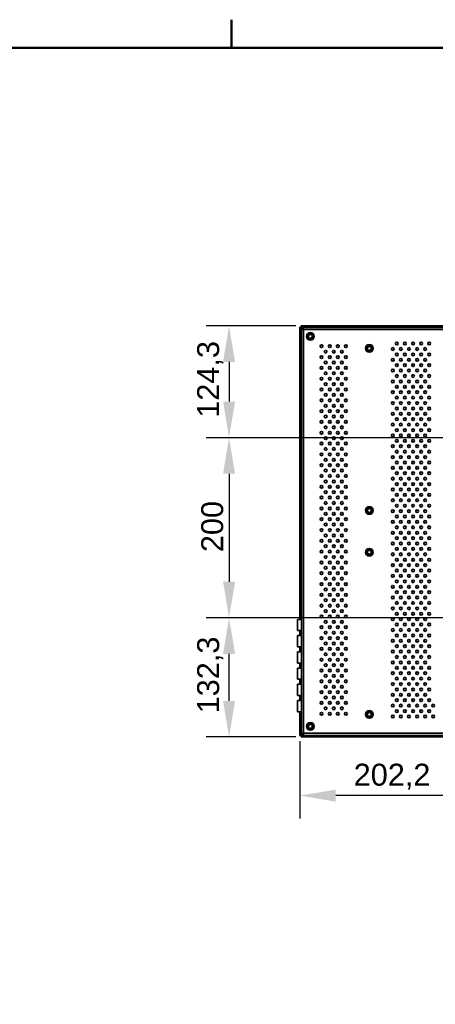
# Model space of a CAD drawing. Header units: millimetres. Extents: x 0 to 3360, y 0 to 2376.
# Tile 38 of 82: x 2005 to 2466, y 1234 to 2327. Entities that reach past the tile are written whole.
import ezdxf

# ---------------------------------------------------------------- set-up
doc = ezdxf.new("R2010")
doc.units = ezdxf.units.MM
doc.header["$LTSCALE"] = 8
for name, color, linetype, lineweight in [('Bemaßungen(ISO)', 7, 'Continuous', 18), ('Rahmen_0', 7, 'Continuous', 50), ('Sichtbare Kanten(ISO)', 7, 'Continuous', 35), ('Sichtbare tangentiale Kanten(ISO)', 7, 'Continuous', 35)]:
    doc.layers.add(name, color=color, linetype=linetype, lineweight=lineweight)
doc.styles.add('Aktuell-ISOGroßer Text', font='arial.ttf')
doc.dimstyles.new('X.XXXGroßer Text', dxfattribs={"dimscale": 8, "dimtxt": 3.048, "dimasz": 5, "dimexe": 3.175, "dimexo": 0.75, "dimgap": 0.762, "dimtad": 1, "dimdec": 1, "dimrnd": 1e-08, "dimzin": 12, "dimtxsty": 'Aktuell-ISOGroßer Text', "dimcen": 0.09, "dimdle": 10, "dimclrd": 256, "dimclre": 256, "dimclrt": 7, "dimadec": 0, "dimazin": 3, "dimtfac": 0.656168, "dimtdec": 1, "dimtmove": 0, "dimatfit": 3, "dimfxl": 0, "dimtolj": 1, "dimlwd": 25, "dimlwe": 25, "dimarcsym": 0})

# ---------------------------------------------------------------- blocks, each defined once
blk = doc.blocks.new('Ränder Standardrahmen')
at = {"layer": 'Rahmen_0'}
blk.add_line((280, 287), (280, 290.9), dxfattribs=at)
at = {"layer": 'Rahmen_0', "flags": 128}
blk.add_lwpolyline([(10, 10), (10, 287), (410, 287), (410, 10), (10, 10)], dxfattribs=at)
blk = doc.blocks.new('*D14')
at = {"layer": 'Bemaßungen(ISO)', "color": 250, "linetype": 'Continuous', "lineweight": 25, "true_color": 0x3f3f3f, "transparency": 16777216}
for p, q in [((2518.2, 1633.3), (2518.2, 1440.3)), ((2315.9, 1526.3), (2315.9, 1440.3)), ((2478.2, 1465.7), (2355.9, 1465.7))]:
    blk.add_line(p, q, dxfattribs=at)
at = {"layer": 'Bemaßungen(ISO)', "color": 250, "linetype": 'Continuous', "true_color": 0x3f3f3f, "transparency": 16777216}
for points in [[(2355.9, 1472.3), (2355.9, 1459), (2315.9, 1465.7)], [(2478.2, 1472.3), (2478.2, 1459), (2518.2, 1465.7)]]:
    blk.add_solid(points, dxfattribs=at)
at = {"layer": 'Defpoints', "color": 0, "linetype": 'Continuous', "transparency": 16777216}
for p in [(2518.2, 1639.3), (2315.9, 1532.3), (2315.9, 1465.7)]:
    blk.add_point(p, dxfattribs=at)
at = {"layer": 'Bemaßungen(ISO)', "color": 7, "linetype": 'Continuous', "lineweight": 25, "transparency": 16777216, "insert": (2375.8, 1501.1), "char_height": 24.38, "attachment_point": 1, "style": 'Aktuell-ISOGroßer Text'}
blk.add_mtext('\\A1;202,2', dxfattribs=at)
blk = doc.blocks.new('*D15')
at = {"layer": 'Bemaßungen(ISO)', "color": 250, "linetype": 'Continuous', "lineweight": 25, "true_color": 0x3f3f3f, "transparency": 16777216}
for p, q in [((2518.2, 1633.3), (2518.2, 1440.3)), ((2598.2, 1633.3), (2598.2, 1440.3)), ((2478.2, 1465.7), (2438.2, 1465.7)), ((2598.2, 1465.7), (2518.2, 1465.7)), ((2638.2, 1465.7), (2678.2, 1465.7))]:
    blk.add_line(p, q, dxfattribs=at)
at = {"layer": 'Bemaßungen(ISO)', "color": 250, "linetype": 'Continuous', "true_color": 0x3f3f3f, "transparency": 16777216}
for points in [[(2478.2, 1472.3), (2478.2, 1459), (2518.2, 1465.7)], [(2638.2, 1472.3), (2638.2, 1459), (2598.2, 1465.7)]]:
    blk.add_solid(points, dxfattribs=at)
at = {"layer": 'Defpoints', "color": 0, "linetype": 'Continuous', "transparency": 16777216}
for p in [(2518.2, 1639.3), (2598.2, 1639.3), (2518.2, 1465.7)]:
    blk.add_point(p, dxfattribs=at)
at = {"layer": 'Bemaßungen(ISO)', "color": 7, "linetype": 'Continuous', "lineweight": 25, "transparency": 16777216, "insert": (2540.8, 1496.7), "char_height": 24.38, "attachment_point": 1, "style": 'Aktuell-ISOGroßer Text'}
blk.add_mtext('\\A1;80', dxfattribs=at)
blk = doc.blocks.new('*D19')
at = {"layer": 'Bemaßungen(ISO)', "color": 250, "linetype": 'Continuous', "lineweight": 25, "true_color": 0x3f3f3f, "transparency": 16777216}
for p, q in [((2311.4, 1987.3), (2212, 1987.3)), ((2237.4, 1947.3), (2237.4, 1903.1)), ((2568.4, 1863.1), (2212, 1863.1))]:
    blk.add_line(p, q, dxfattribs=at)
at = {"layer": 'Bemaßungen(ISO)', "color": 250, "linetype": 'Continuous', "true_color": 0x3f3f3f, "transparency": 16777216}
for points in [[(2230.8, 1947.3), (2244.1, 1947.3), (2237.4, 1987.3)], [(2230.8, 1903.1), (2244.1, 1903.1), (2237.4, 1863.1)]]:
    blk.add_solid(points, dxfattribs=at)
at = {"layer": 'Defpoints', "color": 0, "linetype": 'Continuous', "transparency": 16777216}
for p in [(2317.4, 1987.3), (2237.4, 1863.1), (2574.4, 1863.1)]:
    blk.add_point(p, dxfattribs=at)
at = {"layer": 'Bemaßungen(ISO)', "color": 7, "linetype": 'Continuous', "lineweight": 25, "transparency": 16777216, "insert": (2202, 1885.2), "char_height": 24.38, "attachment_point": 1, "rotation": 90, "style": 'Aktuell-ISOGroßer Text'}
blk.add_mtext('\\A1;124,3', dxfattribs=at)
blk = doc.blocks.new('*D20')
at = {"layer": 'Bemaßungen(ISO)', "color": 250, "linetype": 'Continuous', "lineweight": 25, "true_color": 0x3f3f3f, "transparency": 16777216}
for p, q in [((2568.4, 1663.1), (2212, 1663.1)), ((2237.4, 1570.8), (2237.4, 1623.1)), ((2311.4, 1530.8), (2212, 1530.8))]:
    blk.add_line(p, q, dxfattribs=at)
at = {"layer": 'Bemaßungen(ISO)', "color": 250, "linetype": 'Continuous', "true_color": 0x3f3f3f, "transparency": 16777216}
for points in [[(2230.8, 1623.1), (2244.1, 1623.1), (2237.4, 1663.1)], [(2230.8, 1570.8), (2244.1, 1570.8), (2237.4, 1530.8)]]:
    blk.add_solid(points, dxfattribs=at)
at = {"layer": 'Defpoints', "color": 0, "linetype": 'Continuous', "transparency": 16777216}
for p in [(2237.4, 1663.1), (2574.4, 1663.1), (2317.4, 1530.8)]:
    blk.add_point(p, dxfattribs=at)
at = {"layer": 'Bemaßungen(ISO)', "color": 7, "linetype": 'Continuous', "lineweight": 25, "transparency": 16777216, "insert": (2202, 1557), "char_height": 24.38, "attachment_point": 1, "rotation": 90, "style": 'Aktuell-ISOGroßer Text'}
blk.add_mtext('\\A1;132,3', dxfattribs=at)
blk = doc.blocks.new('*D21')
at = {"layer": 'Bemaßungen(ISO)', "color": 250, "linetype": 'Continuous', "lineweight": 25, "true_color": 0x3f3f3f, "transparency": 16777216}
for p, q in [((2568.4, 1863.1), (2212, 1863.1)), ((2237.4, 1823.1), (2237.4, 1703.1)), ((2568.4, 1663.1), (2212, 1663.1))]:
    blk.add_line(p, q, dxfattribs=at)
at = {"layer": 'Bemaßungen(ISO)', "color": 250, "linetype": 'Continuous', "true_color": 0x3f3f3f, "transparency": 16777216}
for points in [[(2230.8, 1823.1), (2244.1, 1823.1), (2237.4, 1863.1)], [(2230.8, 1703.1), (2244.1, 1703.1), (2237.4, 1663.1)]]:
    blk.add_solid(points, dxfattribs=at)
at = {"layer": 'Defpoints', "color": 0, "linetype": 'Continuous', "transparency": 16777216}
for p in [(2574.4, 1863.1), (2237.4, 1663.1), (2574.4, 1663.1)]:
    blk.add_point(p, dxfattribs=at)
at = {"layer": 'Bemaßungen(ISO)', "color": 7, "linetype": 'Continuous', "lineweight": 25, "transparency": 16777216, "insert": (2206.5, 1736), "char_height": 24.38, "attachment_point": 1, "rotation": 90, "style": 'Aktuell-ISOGroßer Text'}
blk.add_mtext('\\A1;200', dxfattribs=at)

msp = doc.modelspace()

# ---------------------------------------------------------------- linework, layer by layer
at = {"layer": 'Sichtbare Kanten(ISO)'}
for p, q in [((2315.95, 1663.78), (2315.95, 1985.83)), ((2317.45, 1985.83), (2315.95, 1985.83)), ((2317.45, 1985.83), (2317.45, 1987.33)), ((2317.45, 1987.33), (3078.95, 1987.33)), ((2317.45, 1663.78), (2317.45, 1985.83)), ((2317.45, 1985.83), (3078.95, 1985.83)), ((2317.7, 1984.08), (2319.2, 1984.08)), ((2317.7, 1534.08), (2317.7, 1984.08)), ((2318.45, 1984.83), (2318.45, 1984.08)), ((2319.2, 1984.83), (2318.45, 1984.83)), ((2319.2, 1985.58), (3077.2, 1985.58)), ((2319.2, 1984.08), (2319.2, 1985.58)), ((2315.95, 1663.78), (2317.45, 1663.78)), ((2315.95, 1661.33), (2315.95, 1663.78)), ((2317.45, 1661.33), (2317.45, 1663.78)), ((2313.5, 1661.33), (2313.5, 1648.83)), ((2317.7, 1661.33), (2313.5, 1661.33)), ((2317.7, 1648.83), (2313.5, 1648.83)), ((2313.5, 1643.33), (2313.5, 1630.83)), ((2317.7, 1643.33), (2313.5, 1643.33)), ((2315.95, 1643.33), (2315.95, 1648.83)), ((2317.45, 1643.33), (2317.45, 1648.83)), ((2317.7, 1630.83), (2313.5, 1630.83)), ((2315.95, 1625.33), (2315.95, 1630.83)), ((2317.45, 1625.33), (2317.45, 1630.83)), ((2313.5, 1625.33), (2313.5, 1612.83)), ((2317.7, 1625.33), (2313.5, 1625.33)), ((2317.7, 1612.83), (2313.5, 1612.83)), ((2313.5, 1607.33), (2313.5, 1594.83)), ((2317.7, 1607.33), (2313.5, 1607.33)), ((2315.95, 1607.33), (2315.95, 1612.83)), ((2317.45, 1607.33), (2317.45, 1612.83)), ((2317.7, 1594.83), (2313.5, 1594.83)), ((2313.5, 1589.33), (2313.5, 1576.83)), ((2317.7, 1589.33), (2313.5, 1589.33)), ((2315.95, 1589.33), (2315.95, 1594.83)), ((2317.45, 1589.33), (2317.45, 1594.83)), ((2317.7, 1576.83), (2313.5, 1576.83)), ((2315.95, 1571.33), (2315.95, 1576.83)), ((2317.45, 1571.33), (2317.45, 1576.83)), ((2313.5, 1571.33), (2313.5, 1558.83)), ((2317.7, 1571.33), (2313.5, 1571.33)), ((2317.7, 1558.83), (2313.5, 1558.83)), ((2315.95, 1556.28), (2315.95, 1558.83)), ((2315.95, 1532.33), (2315.95, 1556.28)), ((2315.95, 1556.28), (2317.45, 1556.28)), ((2317.45, 1556.28), (2317.45, 1558.83)), ((2317.45, 1532.33), (2317.45, 1556.28)), ((2317.45, 1532.33), (2315.95, 1532.33)), ((2317.45, 1532.33), (2317.45, 1530.83)), ((3078.95, 1532.33), (2317.45, 1532.33)), ((3078.95, 1530.83), (2317.45, 1530.83)), ((2319.2, 1534.08), (2317.7, 1534.08)), ((2318.45, 1534.08), (2318.45, 1533.33)), ((2318.45, 1533.33), (2319.2, 1533.33)), ((2319.2, 1532.58), (2319.2, 1534.08)), ((3077.2, 1532.58), (2319.2, 1532.58))]:
    msp.add_line(p, q, dxfattribs=at)
for centre, radius in [((2327.7, 1975.58), 4.25), ((2327.7, 1975.58), 3.2), ((2327.7, 1975.58), 2.96), ((2327.7, 1975.58), 2.07), ((2423.7, 1967.58), 1.5), ((2432.7, 1967.58), 1.5), ((2441.7, 1967.58), 1.5), ((2450.7, 1967.58), 1.5), ((2459.7, 1967.58), 1.5), ((2340.2, 1964.58), 1.5), ((2344.7, 1958.58), 1.5), ((2349.2, 1964.58), 1.5), ((2353.7, 1958.58), 1.5), ((2358.2, 1964.58), 1.5), ((2362.7, 1958.58), 1.5), ((2367.2, 1964.58), 1.5), ((2393.2, 1962.28), 4.25), ((2393.2, 1962.28), 3.2), ((2393.2, 1962.28), 2.96), ((2393.2, 1962.28), 2.07), ((2419.2, 1961.58), 1.5), ((2423.7, 1955.58), 1.5), ((2428.2, 1961.58), 1.5), ((2432.7, 1955.58), 1.5), ((2437.2, 1961.58), 1.5), ((2441.7, 1955.58), 1.5), ((2446.2, 1961.58), 1.5), ((2450.7, 1955.58), 1.5), ((2455.2, 1961.58), 1.5), ((2459.7, 1955.58), 1.5), ((2340.2, 1952.58), 1.5), ((2344.7, 1946.58), 1.5), ((2349.2, 1952.58), 1.5), ((2353.7, 1946.58), 1.5), ((2358.2, 1952.58), 1.5), ((2362.7, 1946.58), 1.5), ((2367.2, 1952.58), 1.5), ((2419.2, 1949.58), 1.5), ((2428.2, 1949.58), 1.5), ((2437.2, 1949.58), 1.5), ((2446.2, 1949.58), 1.5), ((2455.2, 1949.58), 1.5), ((2340.2, 1940.58), 1.5), ((2344.7, 1934.58), 1.5), ((2349.2, 1940.58), 1.5), ((2353.7, 1934.58), 1.5), ((2358.2, 1940.58), 1.5), ((2362.7, 1934.58), 1.5), ((2367.2, 1940.58), 1.5), ((2419.2, 1937.58), 1.5), ((2423.7, 1943.58), 1.5), ((2428.2, 1937.58), 1.5), ((2432.7, 1943.58), 1.5), ((2437.2, 1937.58), 1.5), ((2441.7, 1943.58), 1.5), ((2446.2, 1937.58), 1.5), ((2450.7, 1943.58), 1.5), ((2455.2, 1937.58), 1.5), ((2459.7, 1943.58), 1.5), ((2340.2, 1928.58), 1.5), ((2349.2, 1928.58), 1.5), ((2358.2, 1928.58), 1.5), ((2367.2, 1928.58), 1.5), ((2419.2, 1925.58), 1.5), ((2423.7, 1931.58), 1.5), ((2428.2, 1925.58), 1.5), ((2432.7, 1931.58), 1.5), ((2437.2, 1925.58), 1.5), ((2441.7, 1931.58), 1.5), ((2446.2, 1925.58), 1.5), ((2450.7, 1931.58), 1.5), ((2455.2, 1925.58), 1.5), ((2459.7, 1931.58), 1.5), ((2340.2, 1916.58), 1.5), ((2344.7, 1922.58), 1.5), ((2349.2, 1916.58), 1.5), ((2353.7, 1922.58), 1.5), ((2358.2, 1916.58), 1.5), ((2362.7, 1922.58), 1.5), ((2367.2, 1916.58), 1.5), ((2419.2, 1913.58), 1.5), ((2423.7, 1919.58), 1.5), ((2428.2, 1913.58), 1.5), ((2432.7, 1919.58), 1.5), ((2437.2, 1913.58), 1.5), ((2441.7, 1919.58), 1.5), ((2446.2, 1913.58), 1.5), ((2450.7, 1919.58), 1.5), ((2455.2, 1913.58), 1.5), ((2459.7, 1919.58), 1.5), ((2340.2, 1904.58), 1.5), ((2344.7, 1910.58), 1.5), ((2349.2, 1904.58), 1.5), ((2353.7, 1910.58), 1.5), ((2358.2, 1904.58), 1.5), ((2362.7, 1910.58), 1.5), ((2367.2, 1904.58), 1.5), ((2419.2, 1901.58), 1.5), ((2423.7, 1907.58), 1.5), ((2428.2, 1901.58), 1.5), ((2432.7, 1907.58), 1.5), ((2437.2, 1901.58), 1.5), ((2441.7, 1907.58), 1.5), ((2446.2, 1901.58), 1.5), ((2450.7, 1907.58), 1.5), ((2455.2, 1901.58), 1.5), ((2459.7, 1907.58), 1.5), ((2340.2, 1892.58), 1.5), ((2344.7, 1898.58), 1.5), ((2349.2, 1892.58), 1.5), ((2353.7, 1898.58), 1.5), ((2358.2, 1892.58), 1.5), ((2362.7, 1898.58), 1.5), ((2367.2, 1892.58), 1.5), ((2423.7, 1895.58), 1.5), ((2432.7, 1895.58), 1.5), ((2441.7, 1895.58), 1.5), ((2450.7, 1895.58), 1.5), ((2459.7, 1895.58), 1.5), ((2340.2, 1880.58), 1.5), ((2344.7, 1886.58), 1.5), ((2349.2, 1880.58), 1.5), ((2353.7, 1886.58), 1.5), ((2358.2, 1880.58), 1.5), ((2362.7, 1886.58), 1.5), ((2367.2, 1880.58), 1.5), ((2419.2, 1889.58), 1.5), ((2423.7, 1883.58), 1.5), ((2428.2, 1889.58), 1.5), ((2432.7, 1883.58), 1.5), ((2437.2, 1889.58), 1.5), ((2441.7, 1883.58), 1.5), ((2446.2, 1889.58), 1.5), ((2450.7, 1883.58), 1.5), ((2455.2, 1889.58), 1.5), ((2459.7, 1883.58), 1.5), ((2340.2, 1868.58), 1.5), ((2344.7, 1874.58), 1.5), ((2349.2, 1868.58), 1.5), ((2353.7, 1874.58), 1.5), ((2358.2, 1868.58), 1.5), ((2362.7, 1874.58), 1.5), ((2367.2, 1868.58), 1.5), ((2419.2, 1877.58), 1.5), ((2423.7, 1871.58), 1.5), ((2428.2, 1877.58), 1.5), ((2432.7, 1871.58), 1.5), ((2437.2, 1877.58), 1.5), ((2441.7, 1871.58), 1.5), ((2446.2, 1877.58), 1.5), ((2450.7, 1871.58), 1.5), ((2455.2, 1877.58), 1.5), ((2459.7, 1871.58), 1.5), ((2344.7, 1862.58), 1.5), ((2353.7, 1862.58), 1.5), ((2362.7, 1862.58), 1.5), ((2419.2, 1865.58), 1.5), ((2423.7, 1859.58), 1.5), ((2428.2, 1865.58), 1.5), ((2432.7, 1859.58), 1.5), ((2437.2, 1865.58), 1.5), ((2441.7, 1859.58), 1.5), ((2446.2, 1865.58), 1.5), ((2450.7, 1859.58), 1.5), ((2455.2, 1865.58), 1.5), ((2459.7, 1859.58), 1.5), ((2340.2, 1856.58), 1.5), ((2344.7, 1850.58), 1.5), ((2349.2, 1856.58), 1.5), ((2353.7, 1850.58), 1.5), ((2358.2, 1856.58), 1.5), ((2362.7, 1850.58), 1.5), ((2367.2, 1856.58), 1.5), ((2419.2, 1853.58), 1.5), ((2423.7, 1847.58), 1.5), ((2428.2, 1853.58), 1.5), ((2432.7, 1847.58), 1.5), ((2437.2, 1853.58), 1.5), ((2441.7, 1847.58), 1.5), ((2446.2, 1853.58), 1.5), ((2450.7, 1847.58), 1.5), ((2455.2, 1853.58), 1.5), ((2459.7, 1847.58), 1.5), ((2340.2, 1844.58), 1.5), ((2344.7, 1838.58), 1.5), ((2349.2, 1844.58), 1.5), ((2353.7, 1838.58), 1.5), ((2358.2, 1844.58), 1.5), ((2362.7, 1838.58), 1.5), ((2367.2, 1844.58), 1.5), ((2419.2, 1841.58), 1.5), ((2423.7, 1835.58), 1.5), ((2428.2, 1841.58), 1.5), ((2432.7, 1835.58), 1.5), ((2437.2, 1841.58), 1.5), ((2441.7, 1835.58), 1.5), ((2446.2, 1841.58), 1.5), ((2450.7, 1835.58), 1.5), ((2455.2, 1841.58), 1.5), ((2459.7, 1835.58), 1.5), ((2340.2, 1832.58), 1.5), ((2344.7, 1826.58), 1.5), ((2349.2, 1832.58), 1.5), ((2353.7, 1826.58), 1.5), ((2358.2, 1832.58), 1.5), ((2362.7, 1826.58), 1.5), ((2367.2, 1832.58), 1.5), ((2419.2, 1829.58), 1.5), ((2428.2, 1829.58), 1.5), ((2437.2, 1829.58), 1.5), ((2446.2, 1829.58), 1.5), ((2455.2, 1829.58), 1.5), ((2340.2, 1820.58), 1.5), ((2344.7, 1814.58), 1.5), ((2349.2, 1820.58), 1.5), ((2353.7, 1814.58), 1.5), ((2358.2, 1820.58), 1.5), ((2362.7, 1814.58), 1.5), ((2367.2, 1820.58), 1.5), ((2419.2, 1817.58), 1.5), ((2423.7, 1823.58), 1.5), ((2428.2, 1817.58), 1.5), ((2432.7, 1823.58), 1.5), ((2437.2, 1817.58), 1.5), ((2441.7, 1823.58), 1.5), ((2446.2, 1817.58), 1.5), ((2450.7, 1823.58), 1.5), ((2455.2, 1817.58), 1.5), ((2459.7, 1823.58), 1.5), ((2340.2, 1808.58), 1.5), ((2344.7, 1802.58), 1.5), ((2349.2, 1808.58), 1.5), ((2353.7, 1802.58), 1.5), ((2358.2, 1808.58), 1.5), ((2362.7, 1802.58), 1.5), ((2367.2, 1808.58), 1.5), ((2419.2, 1805.58), 1.5), ((2423.7, 1811.58), 1.5), ((2428.2, 1805.58), 1.5), ((2432.7, 1811.58), 1.5), ((2437.2, 1805.58), 1.5), ((2441.7, 1811.58), 1.5), ((2446.2, 1805.58), 1.5), ((2450.7, 1811.58), 1.5), ((2455.2, 1805.58), 1.5), ((2459.7, 1811.58), 1.5), ((2340.2, 1796.58), 1.5), ((2349.2, 1796.58), 1.5), ((2358.2, 1796.58), 1.5), ((2367.2, 1796.58), 1.5), ((2419.2, 1793.58), 1.5), ((2423.7, 1799.58), 1.5), ((2428.2, 1793.58), 1.5), ((2432.7, 1799.58), 1.5), ((2437.2, 1793.58), 1.5), ((2441.7, 1799.58), 1.5), ((2446.2, 1793.58), 1.5), ((2450.7, 1799.58), 1.5), ((2455.2, 1793.58), 1.5), ((2459.7, 1799.58), 1.5), ((2340.2, 1784.58), 1.5), ((2344.7, 1790.58), 1.5), ((2349.2, 1784.58), 1.5), ((2353.7, 1790.58), 1.5), ((2358.2, 1784.58), 1.5), ((2362.7, 1790.58), 1.5), ((2367.2, 1784.58), 1.5), ((2393.2, 1782.28), 4.25), ((2393.2, 1782.28), 3.2), ((2393.2, 1782.28), 2.96), ((2393.2, 1782.28), 2.07), ((2419.2, 1781.58), 1.5), ((2423.7, 1787.58), 1.5), ((2428.2, 1781.58), 1.5), ((2432.7, 1787.58), 1.5), ((2437.2, 1781.58), 1.5), ((2441.7, 1787.58), 1.5), ((2446.2, 1781.58), 1.5), ((2450.7, 1787.58), 1.5), ((2455.2, 1781.58), 1.5), ((2459.7, 1787.58), 1.5), ((2340.2, 1772.58), 1.5), ((2344.7, 1778.58), 1.5), ((2349.2, 1772.58), 1.5), ((2353.7, 1778.58), 1.5), ((2358.2, 1772.58), 1.5), ((2362.7, 1778.58), 1.5), ((2367.2, 1772.58), 1.5), ((2419.2, 1769.58), 1.5), ((2423.7, 1775.58), 1.5), ((2428.2, 1769.58), 1.5), ((2432.7, 1775.58), 1.5), ((2437.2, 1769.58), 1.5), ((2441.7, 1775.58), 1.5), ((2446.2, 1769.58), 1.5), ((2450.7, 1775.58), 1.5), ((2455.2, 1769.58), 1.5), ((2459.7, 1775.58), 1.5), ((2340.2, 1760.58), 1.5), ((2344.7, 1766.58), 1.5), ((2349.2, 1760.58), 1.5), ((2353.7, 1766.58), 1.5), ((2358.2, 1760.58), 1.5), ((2362.7, 1766.58), 1.5), ((2367.2, 1760.58), 1.5), ((2423.7, 1763.58), 1.5), ((2432.7, 1763.58), 1.5), ((2441.7, 1763.58), 1.5), ((2450.7, 1763.58), 1.5), ((2459.7, 1763.58), 1.5), ((2340.2, 1748.58), 1.5), ((2344.7, 1754.58), 1.5), ((2349.2, 1748.58), 1.5), ((2353.7, 1754.58), 1.5), ((2358.2, 1748.58), 1.5), ((2362.7, 1754.58), 1.5), ((2367.2, 1748.58), 1.5), ((2419.2, 1757.58), 1.5), ((2423.7, 1751.58), 1.5), ((2428.2, 1757.58), 1.5), ((2432.7, 1751.58), 1.5), ((2437.2, 1757.58), 1.5), ((2441.7, 1751.58), 1.5), ((2446.2, 1757.58), 1.5), ((2450.7, 1751.58), 1.5), ((2455.2, 1757.58), 1.5), ((2459.7, 1751.58), 1.5), ((2344.7, 1742.58), 1.5), ((2353.7, 1742.58), 1.5), ((2362.7, 1742.58), 1.5), ((2393.2, 1735.88), 4.25), ((2393.2, 1735.88), 3.2), ((2393.2, 1735.88), 2.96), ((2419.2, 1745.58), 1.5), ((2423.7, 1739.58), 1.5), ((2428.2, 1745.58), 1.5), ((2432.7, 1739.58), 1.5), ((2437.2, 1745.58), 1.5), ((2441.7, 1739.58), 1.5), ((2446.2, 1745.58), 1.5), ((2450.7, 1739.58), 1.5), ((2455.2, 1745.58), 1.5), ((2459.7, 1739.58), 1.5), ((2340.2, 1736.58), 1.5), ((2344.7, 1730.58), 1.5), ((2349.2, 1736.58), 1.5), ((2353.7, 1730.58), 1.5), ((2358.2, 1736.58), 1.5), ((2362.7, 1730.58), 1.5), ((2367.2, 1736.58), 1.5), ((2393.2, 1735.88), 2.07), ((2419.2, 1733.58), 1.5), ((2423.7, 1727.58), 1.5), ((2428.2, 1733.58), 1.5), ((2432.7, 1727.58), 1.5), ((2437.2, 1733.58), 1.5), ((2441.7, 1727.58), 1.5), ((2446.2, 1733.58), 1.5), ((2450.7, 1727.58), 1.5), ((2455.2, 1733.58), 1.5), ((2459.7, 1727.58), 1.5), ((2340.2, 1724.58), 1.5), ((2344.7, 1718.58), 1.5), ((2349.2, 1724.58), 1.5), ((2353.7, 1718.58), 1.5), ((2358.2, 1724.58), 1.5), ((2362.7, 1718.58), 1.5), ((2367.2, 1724.58), 1.5), ((2419.2, 1721.58), 1.5), ((2423.7, 1715.58), 1.5), ((2428.2, 1721.58), 1.5), ((2432.7, 1715.58), 1.5), ((2437.2, 1721.58), 1.5), ((2441.7, 1715.58), 1.5), ((2446.2, 1721.58), 1.5), ((2450.7, 1715.58), 1.5), ((2455.2, 1721.58), 1.5), ((2459.7, 1715.58), 1.5), ((2340.2, 1712.58), 1.5), ((2344.7, 1706.58), 1.5), ((2349.2, 1712.58), 1.5), ((2353.7, 1706.58), 1.5), ((2358.2, 1712.58), 1.5), ((2362.7, 1706.58), 1.5), ((2367.2, 1712.58), 1.5), ((2419.2, 1709.58), 1.5), ((2428.2, 1709.58), 1.5), ((2437.2, 1709.58), 1.5), ((2446.2, 1709.58), 1.5), ((2455.2, 1709.58), 1.5), ((2340.2, 1700.58), 1.5), ((2344.7, 1694.58), 1.5), ((2349.2, 1700.58), 1.5), ((2353.7, 1694.58), 1.5), ((2358.2, 1700.58), 1.5), ((2362.7, 1694.58), 1.5), ((2367.2, 1700.58), 1.5), ((2419.2, 1697.58), 1.5), ((2423.7, 1703.58), 1.5), ((2428.2, 1697.58), 1.5), ((2432.7, 1703.58), 1.5), ((2437.2, 1697.58), 1.5), ((2441.7, 1703.58), 1.5), ((2446.2, 1697.58), 1.5), ((2450.7, 1703.58), 1.5), ((2455.2, 1697.58), 1.5), ((2459.7, 1703.58), 1.5), ((2340.2, 1688.58), 1.5), ((2344.7, 1682.58), 1.5), ((2349.2, 1688.58), 1.5), ((2353.7, 1682.58), 1.5), ((2358.2, 1688.58), 1.5), ((2362.7, 1682.58), 1.5), ((2367.2, 1688.58), 1.5), ((2419.2, 1685.58), 1.5), ((2423.7, 1691.58), 1.5), ((2428.2, 1685.58), 1.5), ((2432.7, 1691.58), 1.5), ((2437.2, 1685.58), 1.5), ((2441.7, 1691.58), 1.5), ((2446.2, 1685.58), 1.5), ((2450.7, 1691.58), 1.5), ((2455.2, 1685.58), 1.5), ((2459.7, 1691.58), 1.5), ((2340.2, 1676.58), 1.5), ((2349.2, 1676.58), 1.5), ((2358.2, 1676.58), 1.5), ((2367.2, 1676.58), 1.5), ((2419.2, 1673.58), 1.5), ((2423.7, 1679.58), 1.5), ((2428.2, 1673.58), 1.5), ((2432.7, 1679.58), 1.5), ((2437.2, 1673.58), 1.5), ((2441.7, 1679.58), 1.5), ((2446.2, 1673.58), 1.5), ((2450.7, 1679.58), 1.5), ((2455.2, 1673.58), 1.5), ((2459.7, 1679.58), 1.5), ((2340.2, 1664.58), 1.5), ((2344.7, 1670.58), 1.5), ((2349.2, 1664.58), 1.5), ((2353.7, 1670.58), 1.5), ((2358.2, 1664.58), 1.5), ((2362.7, 1670.58), 1.5), ((2367.2, 1664.58), 1.5), ((2419.2, 1661.58), 1.5), ((2423.7, 1667.58), 1.5), ((2428.2, 1661.58), 1.5), ((2432.7, 1667.58), 1.5), ((2437.2, 1661.58), 1.5), ((2441.7, 1667.58), 1.5), ((2446.2, 1661.58), 1.5), ((2450.7, 1667.58), 1.5), ((2455.2, 1661.58), 1.5), ((2459.7, 1667.58), 1.5), ((2340.2, 1652.58), 1.5), ((2344.7, 1658.58), 1.5), ((2349.2, 1652.58), 1.5), ((2353.7, 1658.58), 1.5), ((2358.2, 1652.58), 1.5), ((2362.7, 1658.58), 1.5), ((2367.2, 1652.58), 1.5), ((2419.2, 1649.58), 1.5), ((2423.7, 1655.58), 1.5), ((2428.2, 1649.58), 1.5), ((2432.7, 1655.58), 1.5), ((2437.2, 1649.58), 1.5), ((2441.7, 1655.58), 1.5), ((2446.2, 1649.58), 1.5), ((2450.7, 1655.58), 1.5), ((2455.2, 1649.58), 1.5), ((2459.7, 1655.58), 1.5), ((2340.2, 1640.58), 1.5), ((2344.7, 1646.58), 1.5), ((2349.2, 1640.58), 1.5), ((2353.7, 1646.58), 1.5), ((2358.2, 1640.58), 1.5), ((2362.7, 1646.58), 1.5), ((2367.2, 1640.58), 1.5), ((2423.7, 1643.58), 1.5), ((2432.7, 1643.58), 1.5), ((2441.7, 1643.58), 1.5), ((2450.7, 1643.58), 1.5), ((2459.7, 1643.58), 1.5), ((2340.2, 1628.58), 1.5), ((2344.7, 1634.58), 1.5), ((2349.2, 1628.58), 1.5), ((2353.7, 1634.58), 1.5), ((2358.2, 1628.58), 1.5), ((2362.7, 1634.58), 1.5), ((2367.2, 1628.58), 1.5), ((2419.2, 1637.58), 1.5), ((2423.7, 1631.58), 1.5), ((2428.2, 1637.58), 1.5), ((2432.7, 1631.58), 1.5), ((2437.2, 1637.58), 1.5), ((2441.7, 1631.58), 1.5), ((2446.2, 1637.58), 1.5), ((2450.7, 1631.58), 1.5), ((2455.2, 1637.58), 1.5), ((2459.7, 1631.58), 1.5), ((2340.2, 1616.58), 1.5), ((2344.7, 1622.58), 1.5), ((2349.2, 1616.58), 1.5), ((2353.7, 1622.58), 1.5), ((2358.2, 1616.58), 1.5), ((2362.7, 1622.58), 1.5), ((2367.2, 1616.58), 1.5), ((2419.2, 1625.58), 1.5), ((2423.7, 1619.58), 1.5), ((2428.2, 1625.58), 1.5), ((2432.7, 1619.58), 1.5), ((2437.2, 1625.58), 1.5), ((2441.7, 1619.58), 1.5), ((2446.2, 1625.58), 1.5), ((2450.7, 1619.58), 1.5), ((2455.2, 1625.58), 1.5), ((2459.7, 1619.58), 1.5), ((2344.7, 1610.58), 1.5), ((2353.7, 1610.58), 1.5), ((2362.7, 1610.58), 1.5), ((2419.2, 1613.58), 1.5), ((2423.7, 1607.58), 1.5), ((2428.2, 1613.58), 1.5), ((2432.7, 1607.58), 1.5), ((2437.2, 1613.58), 1.5), ((2441.7, 1607.58), 1.5), ((2446.2, 1613.58), 1.5), ((2450.7, 1607.58), 1.5), ((2455.2, 1613.58), 1.5), ((2459.7, 1607.58), 1.5), ((2340.2, 1604.58), 1.5), ((2344.7, 1598.58), 1.5), ((2349.2, 1604.58), 1.5), ((2353.7, 1598.58), 1.5), ((2358.2, 1604.58), 1.5), ((2362.7, 1598.58), 1.5), ((2367.2, 1604.58), 1.5), ((2419.2, 1601.58), 1.5), ((2423.7, 1595.58), 1.5), ((2428.2, 1601.58), 1.5), ((2432.7, 1595.58), 1.5), ((2437.2, 1601.58), 1.5), ((2441.7, 1595.58), 1.5), ((2446.2, 1601.58), 1.5), ((2450.7, 1595.58), 1.5), ((2455.2, 1601.58), 1.5), ((2459.7, 1595.58), 1.5), ((2340.2, 1592.58), 1.5), ((2344.7, 1586.58), 1.5), ((2349.2, 1592.58), 1.5), ((2353.7, 1586.58), 1.5), ((2358.2, 1592.58), 1.5), ((2362.7, 1586.58), 1.5), ((2367.2, 1592.58), 1.5), ((2419.2, 1589.58), 1.5), ((2428.2, 1589.58), 1.5), ((2437.2, 1589.58), 1.5), ((2446.2, 1589.58), 1.5), ((2455.2, 1589.58), 1.5), ((2340.2, 1580.58), 1.5), ((2344.7, 1574.58), 1.5), ((2349.2, 1580.58), 1.5), ((2353.7, 1574.58), 1.5), ((2358.2, 1580.58), 1.5), ((2362.7, 1574.58), 1.5), ((2367.2, 1580.58), 1.5), ((2419.2, 1577.58), 1.5), ((2423.7, 1583.58), 1.5), ((2428.2, 1577.58), 1.5), ((2432.7, 1583.58), 1.5), ((2437.2, 1577.58), 1.5), ((2441.7, 1583.58), 1.5), ((2446.2, 1577.58), 1.5), ((2450.7, 1583.58), 1.5), ((2455.2, 1577.58), 1.5), ((2459.7, 1583.58), 1.5), ((2340.2, 1568.58), 1.5), ((2344.7, 1562.58), 1.5), ((2349.2, 1568.58), 1.5), ((2353.7, 1562.58), 1.5), ((2358.2, 1568.58), 1.5), ((2362.7, 1562.58), 1.5), ((2367.2, 1568.58), 1.5), ((2419.2, 1565.58), 1.5), ((2423.7, 1571.58), 1.5), ((2428.2, 1565.58), 1.5), ((2432.7, 1571.58), 1.5), ((2437.2, 1565.58), 1.5), ((2441.7, 1571.58), 1.5), ((2446.2, 1565.58), 1.5), ((2450.7, 1571.58), 1.5), ((2455.2, 1565.58), 1.5), ((2459.7, 1571.58), 1.5), ((2464.2, 1565.58), 1.5), ((2340.2, 1556.58), 1.5), ((2349.2, 1556.58), 1.5), ((2358.2, 1556.58), 1.5), ((2367.2, 1556.58), 1.5), ((2393.2, 1555.88), 4.25), ((2393.2, 1555.88), 3.2), ((2393.2, 1555.88), 2.96), ((2393.2, 1555.88), 2.07), ((2419.2, 1553.58), 1.5), ((2423.7, 1559.58), 1.5), ((2428.2, 1553.58), 1.5), ((2432.7, 1559.58), 1.5), ((2437.2, 1553.58), 1.5), ((2441.7, 1559.58), 1.5), ((2446.2, 1553.58), 1.5), ((2450.7, 1559.58), 1.5), ((2455.2, 1553.58), 1.5), ((2459.7, 1559.58), 1.5), ((2464.2, 1553.58), 1.5), ((2327.7, 1542.58), 4.25), ((2327.7, 1542.58), 3.2), ((2327.7, 1542.58), 2.96), ((2327.7, 1542.58), 2.07)]:
    msp.add_circle(centre, radius, dxfattribs=at)
for points in [[(2317.45, 1985.83), (2317.45, 1985.75), (2317.48, 1985.66), (2317.53, 1985.58), (2317.58, 1985.5), (2317.65, 1985.41), (2317.74, 1985.33), (2317.83, 1985.25), (2317.95, 1985.16), (2318.07, 1985.08), (2318.19, 1985), (2318.32, 1984.91), (2318.45, 1984.83)], [(2318.45, 1984.83), (2318.37, 1984.96), (2318.28, 1985.09), (2318.2, 1985.21), (2318.12, 1985.33), (2318.03, 1985.44), (2317.95, 1985.54), (2317.87, 1985.63), (2317.78, 1985.7), (2317.7, 1985.75), (2317.62, 1985.8), (2317.53, 1985.83), (2317.45, 1985.83)], [(2319.2, 1984.08), (2319.28, 1984.08), (2319.37, 1984.05), (2319.45, 1984), (2319.53, 1983.95), (2319.62, 1983.88), (2319.7, 1983.79), (2319.78, 1983.69), (2319.87, 1983.58), (2319.95, 1983.46), (2320.03, 1983.34), (2320.12, 1983.21), (2320.2, 1983.08)], [(2320.2, 1983.08), (2320.07, 1983.16), (2319.94, 1983.25), (2319.82, 1983.33), (2319.7, 1983.41), (2319.58, 1983.5), (2319.49, 1983.58), (2319.4, 1983.66), (2319.33, 1983.75), (2319.28, 1983.83), (2319.23, 1983.91), (2319.2, 1984), (2319.2, 1984.08)], [(2317.45, 1532.33), (2317.53, 1532.33), (2317.62, 1532.36), (2317.7, 1532.41), (2317.78, 1532.46), (2317.87, 1532.53), (2317.95, 1532.62), (2318.03, 1532.72), (2318.12, 1532.83), (2318.2, 1532.95), (2318.28, 1533.07), (2318.37, 1533.2), (2318.45, 1533.33)], [(2318.45, 1533.33), (2318.32, 1533.25), (2318.19, 1533.16), (2318.07, 1533.08), (2317.95, 1533), (2317.83, 1532.91), (2317.74, 1532.83), (2317.65, 1532.75), (2317.58, 1532.66), (2317.53, 1532.58), (2317.48, 1532.5), (2317.45, 1532.41), (2317.45, 1532.33)], [(2319.2, 1534.08), (2319.2, 1534.16), (2319.23, 1534.25), (2319.28, 1534.33), (2319.33, 1534.41), (2319.4, 1534.5), (2319.49, 1534.58), (2319.58, 1534.66), (2319.7, 1534.75), (2319.82, 1534.83), (2319.94, 1534.91), (2320.07, 1535), (2320.2, 1535.08)], [(2320.2, 1535.08), (2320.12, 1534.95), (2320.03, 1534.82), (2319.95, 1534.7), (2319.87, 1534.58), (2319.78, 1534.47), (2319.7, 1534.37), (2319.62, 1534.28), (2319.53, 1534.21), (2319.45, 1534.16), (2319.37, 1534.11), (2319.28, 1534.08), (2319.2, 1534.08)]]:
    msp.add_open_spline(points, degree=3, knots=[0, 0, 0, 0, 0.25, 0.25, 0.25, 0.5, 0.5, 0.5, 0.75, 0.75, 0.75, 1, 1, 1, 1], dxfattribs=at)
for points in [[(2317.7, 1984.08), (2317.7, 1984), (2317.83, 1983.83), (2318.39, 1983.58), (2319.22, 1983.33), (2319.87, 1983.16), (2320.2, 1983.08)], [(2320.2, 1983.08), (2320.12, 1983.41), (2319.95, 1984.06), (2319.7, 1984.89), (2319.45, 1985.45), (2319.28, 1985.58), (2319.2, 1985.58)], [(2320.2, 1535.08), (2319.87, 1535), (2319.22, 1534.83), (2318.39, 1534.58), (2317.83, 1534.33), (2317.7, 1534.16), (2317.7, 1534.08)], [(2319.2, 1532.58), (2319.28, 1532.58), (2319.45, 1532.71), (2319.7, 1533.27), (2319.95, 1534.1), (2320.12, 1534.75), (2320.2, 1535.08)]]:
    msp.add_open_spline(points, degree=3, dxfattribs=at)
at = {"layer": 'Sichtbare tangentiale Kanten(ISO)'}
for p, q in [((3076.2, 1983.08), (2320.2, 1983.08)), ((2320.2, 1983.08), (2320.2, 1535.08)), ((2320.2, 1535.08), (3076.2, 1535.08))]:
    msp.add_line(p, q, dxfattribs=at)

# ---------------------------------------------------------------- block references
at = {"xscale": 8, "yscale": 8, "zscale": 8}
msp.add_blockref('Ränder Standardrahmen', (0, 0), dxfattribs=at)

# ---------------------------------------------------------------- dimensions: what is measured, and where the dimension line sits
at = {"layer": 'Bemaßungen(ISO)', "color": 250, "linetype": 'Continuous', "lineweight": 25, "true_color": 0x3f3f3f}
for base, p1, p2, angle, override, picture, middle in [((2237.44913666, 1863.08041789), (2317.44913666, 1987.33041789), (2574.44913666, 1863.08041789), 270, {"dimdec": 1, "dimtp": 0, "dimtm": 0, "dimtdec": 1, "dimtofl": 0, "dimatfit": 1}, '*D19', (2237.44913666, 1925.20541789)), ((2237.45, 1663.08), (2574.45, 1863.08), (2574.45, 1663.08), 90, {"dimdec": 1, "dimtp": 0, "dimtm": 0, "dimtdec": 1, "dimtofl": 0, "dimatfit": 1}, '*D21', (2237.45, 1763.08)), ((2237.44913666, 1663.08041789), (2317.44913666, 1530.83041789), (2574.44913666, 1663.08041789), 90, {"dimdec": 1, "dimtp": 0, "dimtm": 0, "dimtdec": 1, "dimtofl": 0, "dimatfit": 1}, '*D20', (2237.44913666, 1596.95541789)), ((2315.94913666, 1465.66375122), (2518.19913666, 1639.33041789), (2315.94913666, 1532.33041789), 180, {"dimdec": 1, "dimtp": 0, "dimtm": 0, "dimtdec": 1, "dimtofl": 0, "dimatfit": 1}, '*D14', (2417.07413666, 1465.66375122)), ((2518.2, 1465.66), (2598.2, 1639.33), (2518.2, 1639.33), 180, {"dimdec": 1, "dimtp": 0, "dimtm": 0, "dimtdec": 1, "dimtofl": 1, "dimatfit": 1}, '*D15', (2558.2, 1465.66))]:
    dim = msp.add_linear_dim(base=base, p1=p1, p2=p2, angle=angle, dimstyle='X.XXXGroßer Text', override=override, dxfattribs=at)
    dim.commit()
    dim.dimension.update_dxf_attribs({"geometry": picture, "text_midpoint": middle, "dimtype": 160})

doc.saveas('drawing.dxf')
